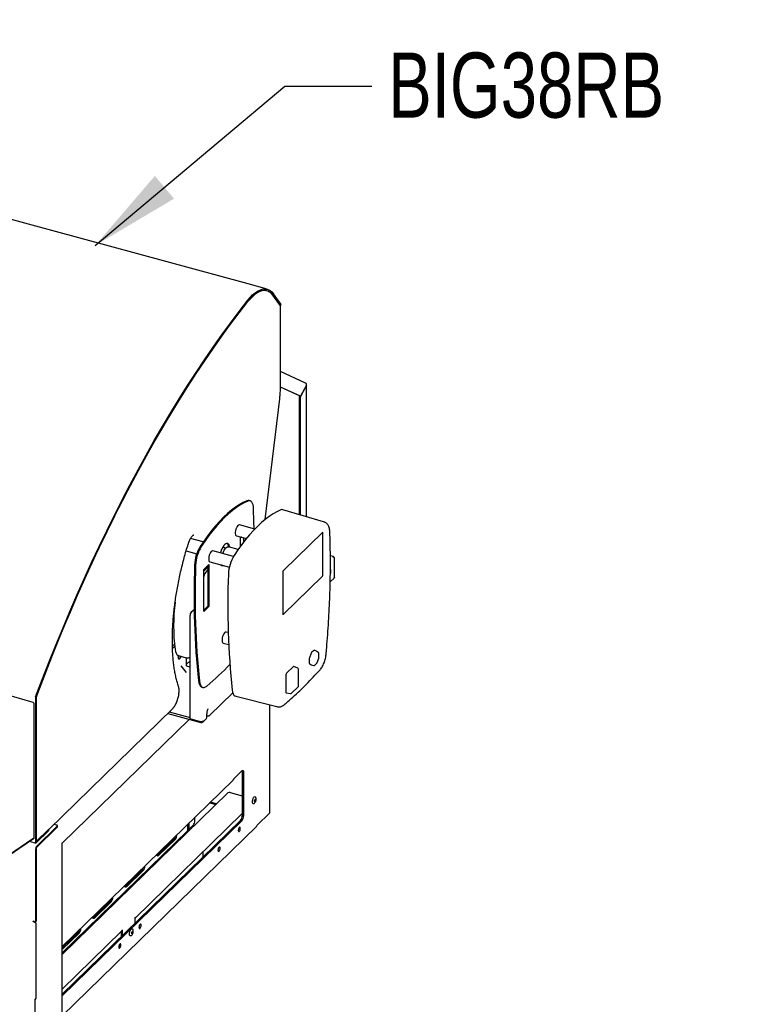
# Model space of a CAD drawing. Header units: inches. Extents: x 36 to 211, y 21 to 146.
# Tile 53 of 53: x 181 to 198, y 122 to 145. Entities that reach past the tile are written whole.
import ezdxf

# ---------------------------------------------------------------- set-up
doc = ezdxf.new("R2010")
doc.units = ezdxf.units.IN
doc.header["$LTSCALE"] = 16
doc.header["$MEASUREMENT"] = 0
doc.layers.add('FORMAT', color=7, linetype='Continuous')
doc.styles.add('SLDTEXTSTYLE0', font='TXT', dxfattribs={"width": 0.75})
doc.dimstyles.new('SLDDIMSTYLE2', dxfattribs={"dimtxt": 0.18, "dimasz": 2.08, "dimexe": 0, "dimexo": 0.0625, "dimgap": 0, "dimtad": 0, "dimtih": 1, "dimtoh": 1, "dimdec": 0, "dimrnd": 1e-09, "dimzin": 0, "dimdsep": 46, "dimlunit": 5, "dimtxsty": 'Standard', "dimsah": 1, "dimcen": 0.09, "dimadec": 0, "dimazin": 0, "dimtfac": 2.08, "dimtdec": 0, "dimtofl": 0, "dimtmove": 0, "dimatfit": 3, "dimfxl": 1, "dimfrac": 2, "dimtolj": 1, "dimtzin": 0, "dimarcsym": 0})

msp = doc.modelspace()

# ---------------------------------------------------------------- linework, layer by layer
at = {"color": 7, "linetype": 'Continuous', "lineweight": 25}
for p, q in [((186.497, 139.014), (164.092, 145.103)), ((186.939, 138.893), (186.497, 139.014)), ((186.902, 138.865), (186.889, 138.868)), ((186.931, 138.857), (186.902, 138.865)), ((187.247, 138.512), (187.068, 138.759)), ((187.238, 138.523), (187.069, 138.755)), ((187.26, 138.542), (187.08, 138.789)), ((187.238, 138.523), (187.238, 138.47)), ((187.238, 138.515), (187.247, 138.512)), ((187.243, 136.663), (187.243, 138.482)), ((187.247, 138.512), (187.26, 138.542)), ((187.821, 136.73), (187.243, 136.995)), ((187.702, 136.428), (187.243, 136.638)), ((187.679, 136.434), (187.243, 136.634)), ((187.839, 136.685), (187.702, 136.428)), ((187.702, 136.415), (187.839, 136.673)), ((187.839, 136.673), (187.834, 136.674)), ((187.844, 133.653), (187.844, 136.686)), ((186.887, 133.586), (187.225, 136.369)), ((187.679, 136.434), (187.702, 136.428)), ((187.679, 136.421), (187.685, 136.432)), ((187.702, 136.415), (187.679, 136.421)), ((187.679, 133.701), (187.679, 136.421)), ((187.702, 133.694), (187.702, 136.415)), ((186.544, 134.017), (186.521, 134.023)), ((188.237, 133.538), (187.3, 133.812)), ((186.651, 133.369), (186.298, 133.465)), ((186.229, 133.211), (186.457, 133.149)), ((186.319, 132.968), (186.319, 133.187)), ((186.323, 133.166), (186.319, 133.162)), ((187.312, 132.413), (188.219, 133.298)), ((188.216, 132.301), (188.216, 133.291)), ((188.219, 133.298), (188.219, 133.298)), ((185.464, 133.07), (185.172, 133.149)), ((185.982, 132.929), (185.913, 132.948)), ((186.269, 132.899), (186.044, 132.961)), ((186.052, 132.96), (186.051, 132.959)), ((186.401, 133.078), (186.401, 133.099)), ((186.435, 133.155), (186.435, 133.122)), ((185.072, 132.866), (185.316, 132.799)), ((186.161, 132.737), (185.685, 132.867)), ((188.46, 132.735), (188.392, 132.753)), ((185.479, 132.438), (185.596, 132.551)), ((185.573, 132.491), (185.499, 132.42)), ((185.573, 132.529), (185.573, 131.59)), ((185.596, 132.551), (185.596, 131.584)), ((185.617, 132.614), (186.066, 132.491)), ((188.486, 132.26), (188.486, 132.694)), ((185.479, 131.47), (185.479, 132.438)), ((185.512, 132.469), (185.512, 132.432)), ((185.573, 132.434), (185.545, 132.407)), ((187.304, 131.398), (187.304, 132.388)), ((187.304, 131.4), (188.209, 132.284)), ((188.388, 132.153), (188.476, 132.239)), ((185.573, 131.59), (185.479, 131.499)), ((185.596, 131.584), (185.479, 131.47)), ((185.596, 131.584), (185.573, 131.59)), ((185.16, 128.997), (185.16, 131.377)), ((185.216, 131.479), (185.191, 131.456)), ((186.041, 130.981), (185.992, 130.995)), ((184.755, 130.671), (184.8, 130.715)), ((184.757, 130.615), (184.806, 130.663)), ((185.923, 130.741), (186.052, 130.706)), ((184.885, 130.456), (184.885, 130.419)), ((184.896, 130.452), (185.074, 130.403)), ((187.947, 130.505), (187.909, 130.399)), ((188.009, 130.572), (187.956, 130.52)), ((188.075, 130.552), (188.016, 130.575)), ((188.119, 130.516), (188.083, 130.547)), ((188.128, 130.403), (188.128, 130.496)), ((185.082, 130.062), (184.959, 130.215)), ((185.075, 130.403), (185.075, 130.223)), ((185.075, 130.246), (185.16, 130.329)), ((185.16, 130.188), (185.087, 130.208)), ((187.906, 130.379), (187.906, 130.282)), ((187.909, 130.269), (187.947, 130.237)), ((187.949, 130.236), (188.01, 130.226)), ((188.033, 130.233), (188.084, 130.282)), ((188.09, 130.292), (188.127, 130.394)), ((187.37, 130.01), (187.37, 129.605)), ((187.541, 130.2), (187.382, 130.044)), ((187.64, 130.164), (187.549, 130.202)), ((187.656, 129.751), (187.656, 130.14)), ((181.548, 129.37), (180.92, 129.554)), ((185.433, 129.726), (185.456, 129.719)), ((185.618, 129.08), (186.146, 129.594)), ((187.376, 129.591), (187.476, 129.578)), ((187.497, 129.585), (187.648, 129.732)), ((181.574, 126.258), (181.574, 129.334)), ((181.599, 129.464), (181.599, 126.158)), ((181.615, 129.479), (181.615, 126.173)), ((181.616, 126.164), (181.616, 129.471)), ((186.212, 129.514), (187.159, 129.276)), ((186.998, 126.837), (186.998, 129.316)), ((181.911, 126.449), (184.761, 129.231)), ((184.646, 129.119), (185.41, 128.911)), ((184.681, 129.154), (185.16, 129.024)), ((185.551, 129.04), (185.551, 129.109)), ((182.22, 126.133), (185.141, 128.984)), ((185.379, 128.937), (185.16, 128.997)), ((185.455, 128.92), (185.533, 128.997)), ((185.551, 129.067), (185.559, 129.065)), ((186.159, 127.609), (186.354, 127.798)), ((186.363, 127.773), (186.363, 126.764)), ((186.392, 127.765), (186.392, 126.756)), ((182.22, 123.75), (186.15, 127.586)), ((182.22, 123.568), (186.031, 127.287)), ((186.087, 127.296), (186.363, 127.221)), ((185.755, 127.018), (185.609, 127.058)), ((185.772, 127.035), (185.626, 127.075)), ((183.896, 124.405), (186.363, 126.812)), ((186.704, 126.543), (186.993, 126.825)), ((182.22, 122.649), (186.324, 126.655)), ((182.22, 122.612), (186.354, 126.647)), ((185.131, 126.429), (185.131, 126.591)), ((185.143, 126.441), (185.143, 126.603)), ((185.272, 126.651), (185.272, 126.729)), ((181.833, 126.376), (181.616, 126.164)), ((182.104, 126.52), (181.62, 126.048)), ((182.104, 126.498), (181.62, 126.026)), ((181.621, 126.168), (181.911, 126.45)), ((181.621, 126.139), (181.911, 126.422)), ((181.911, 126.452), (181.833, 126.376)), ((181.91, 126.451), (181.911, 126.45)), ((181.911, 126.464), (181.911, 126.452)), ((181.911, 126.422), (181.911, 126.45)), ((182.086, 126.549), (182.029, 126.565)), ((182.108, 126.508), (182.108, 126.53)), ((182.22, 122.153), (186.695, 126.521)), ((182.22, 123.601), (185.109, 126.421)), ((185.109, 126.421), (185.109, 126.57)), ((185.109, 126.435), (185.131, 126.429)), ((185.143, 126.441), (185.131, 126.429)), ((185.143, 126.454), (185.233, 126.542)), ((185.233, 126.508), (185.206, 126.516)), ((186.29, 126.479), (186.29, 126.485)), ((181.462, 126.174), (181.609, 126.134)), ((181.553, 126.236), (181.568, 126.247)), ((182.22, 120.739), (182.22, 126.136)), ((184.794, 126.231), (184.405, 125.852)), ((184.824, 126.223), (184.435, 125.844)), ((181.602, 125.997), (181.602, 124.319)), ((181.614, 126.008), (181.614, 124.331)), ((181.614, 126.006), (181.629, 126.002)), ((185.461, 125.823), (185.461, 125.932)), ((185.823, 126.023), (185.823, 126.029)), ((183.893, 124.284), (185.449, 125.803)), ((184.405, 125.852), (184.401, 125.848)), ((184.055, 125.51), (183.666, 125.131)), ((184.085, 125.502), (183.696, 125.123)), ((183.666, 125.131), (183.662, 125.127)), ((183.316, 124.789), (182.927, 124.409)), ((183.346, 124.781), (182.957, 124.401)), ((181.566, 124.322), (181.548, 124.327)), ((181.559, 124.326), (181.548, 124.327)), ((181.602, 124.319), (181.549, 124.333)), ((181.577, 124.321), (181.559, 124.326)), ((181.577, 124.321), (181.566, 124.322)), ((181.586, 124.308), (181.581, 124.313)), ((181.602, 124.319), (181.614, 124.331)), ((182.927, 124.409), (182.923, 124.405)), ((183.903, 124.423), (183.893, 124.413)), ((183.893, 124.413), (183.893, 124.282)), ((181.611, 124.289), (181.611, 122.557)), ((182.22, 122.769), (183.585, 124.101)), ((183.58, 123.976), (183.58, 124.096)), ((183.602, 124.129), (183.592, 124.119)), ((183.602, 123.998), (183.602, 124.129)), ((184.005, 124.249), (184.005, 124.255)), ((182.577, 124.068), (182.22, 123.719)), ((182.607, 124.06), (182.22, 123.682)), ((182.22, 122.651), (183.58, 123.978)), ((183.538, 123.793), (183.538, 123.799)), ((181.611, 122.557), (181.593, 122.539)), ((181.593, 122.539), (181.593, 122.522)), ((181.597, 120.916), (181.597, 122.531))]:
    msp.add_line(p, q, dxfattribs=at)
at = {"color": 7, "linetype": 'Continuous', "lineweight": 25, "flags": 128}
for points in [[(186.492, 138.64), (186.547, 138.705), (186.602, 138.761), (186.657, 138.809), (186.712, 138.846), (186.765, 138.874), (186.818, 138.893), (186.868, 138.901), (186.916, 138.898), (186.962, 138.886), (187.005, 138.863), (187.044, 138.831), (187.08, 138.789)], [(186.494, 138.614), (186.548, 138.677), (186.602, 138.732), (186.655, 138.779), (186.709, 138.815), (186.761, 138.843), (186.812, 138.86), (186.861, 138.868), (186.908, 138.866), (186.953, 138.854), (186.994, 138.832), (187.033, 138.8), (187.068, 138.759)], [(187.069, 138.755), (187.034, 138.796), (186.995, 138.828), (186.953, 138.85), (186.909, 138.862), (186.862, 138.864), (186.813, 138.856), (186.762, 138.839), (186.71, 138.811), (186.656, 138.775), (186.603, 138.729), (186.549, 138.674), (186.495, 138.61)], [(181.606, 129.5), (181.757, 129.9), (181.912, 130.296), (182.069, 130.689), (182.228, 131.079), (182.391, 131.465), (182.556, 131.846), (182.724, 132.224), (182.894, 132.597), (183.067, 132.966), (183.242, 133.33), (183.419, 133.689), (183.599, 134.043), (183.78, 134.392), (183.964, 134.736), (184.15, 135.073), (184.337, 135.406), (184.526, 135.732), (184.717, 136.052), (184.909, 136.367), (185.103, 136.674), (185.298, 136.976), (185.494, 137.27), (185.692, 137.558), (185.89, 137.839), (186.09, 138.113), (186.291, 138.38), (186.492, 138.64)], [(181.617, 129.489), (181.768, 129.888), (181.922, 130.284), (182.078, 130.677), (182.238, 131.066), (182.4, 131.451), (182.565, 131.832), (182.733, 132.209), (182.903, 132.581), (183.075, 132.95), (183.25, 133.313), (183.427, 133.671), (183.606, 134.025), (183.787, 134.373), (183.971, 134.716), (184.156, 135.054), (184.343, 135.385), (184.532, 135.711), (184.722, 136.031), (184.914, 136.344), (185.108, 136.652), (185.302, 136.953), (185.498, 137.247), (185.696, 137.534), (185.894, 137.815), (186.093, 138.088), (186.293, 138.355), (186.494, 138.614)], [(181.622, 129.503), (181.773, 129.902), (181.926, 130.297), (182.083, 130.689), (182.243, 131.077), (182.405, 131.461), (182.57, 131.842), (182.737, 132.218), (182.907, 132.59), (183.079, 132.957), (183.254, 133.32), (183.431, 133.678), (183.61, 134.031), (183.791, 134.378), (183.974, 134.72), (184.159, 135.057), (184.346, 135.388), (184.535, 135.713), (184.725, 136.032), (184.917, 136.345), (185.11, 136.652), (185.305, 136.952), (185.5, 137.246), (185.697, 137.533), (185.896, 137.813), (186.095, 138.086), (186.295, 138.352), (186.495, 138.61)], [(186.472, 134.019), (186.384, 133.978), (186.295, 133.928), (186.206, 133.87), (186.116, 133.802), (186.025, 133.726), (185.934, 133.642), (185.843, 133.549), (185.752, 133.448), (185.662, 133.339), (185.573, 133.223), (185.484, 133.1), (185.396, 132.969)], [(186.495, 134.012), (186.407, 133.972), (186.319, 133.922), (186.229, 133.863), (186.139, 133.796), (186.048, 133.72), (185.957, 133.635), (185.866, 133.542), (185.776, 133.442), (185.685, 133.333), (185.596, 133.217), (185.507, 133.093), (185.42, 132.963)], [(186.521, 134.023), (186.497, 134.025), (186.472, 134.019)], [(186.624, 133.838), (186.621, 133.884), (186.613, 133.926), (186.601, 133.96), (186.585, 133.987), (186.566, 134.006), (186.545, 134.017), (186.521, 134.019), (186.495, 134.012)], [(186.636, 133.373), (186.633, 133.538), (186.624, 133.838)], [(187.249, 133.807), (187.162, 133.767), (187.073, 133.717), (186.983, 133.658), (186.893, 133.591), (186.803, 133.515), (186.712, 133.43), (186.621, 133.337), (186.53, 133.237), (186.44, 133.128), (186.35, 133.012), (186.262, 132.888), (186.174, 132.758)], [(186.298, 133.465), (186.292, 133.465), (186.276, 133.46), (186.259, 133.446), (186.243, 133.424), (186.228, 133.395), (186.216, 133.363), (186.207, 133.328), (186.203, 133.294), (186.203, 133.263), (186.207, 133.238), (186.216, 133.221), (186.228, 133.212), (186.229, 133.211)], [(186.342, 133.181), (186.338, 133.178), (186.323, 133.166)], [(188.216, 133.291), (188.215, 133.293), (188.215, 133.295)], [(186.076, 132.952), (186.071, 132.975), (186.06, 133.003), (186.046, 133.022), (186.028, 133.033), (186.008, 133.035), (185.986, 133.027), (185.963, 133.011), (185.94, 132.986), (185.917, 132.954), (185.896, 132.915), (185.877, 132.872), (185.861, 132.825), (185.859, 132.82)], [(185.919, 132.803), (185.933, 132.841), (185.949, 132.878), (185.967, 132.909), (185.987, 132.935), (186.007, 132.952), (186.026, 132.961), (186.044, 132.961), (186.044, 132.961)], [(185.685, 132.867), (185.679, 132.868), (185.663, 132.862), (185.647, 132.848), (185.63, 132.826), (185.616, 132.798), (185.603, 132.765), (185.595, 132.73), (185.59, 132.696), (185.59, 132.666), (185.595, 132.641), (185.603, 132.623), (185.616, 132.614), (185.617, 132.614)], [(185.899, 132.537), (185.883, 132.532), (185.877, 132.532)], [(185.479, 132.396), (185.484, 132.402), (185.499, 132.42)], [(185.992, 130.995), (185.985, 130.995), (185.97, 130.99), (185.953, 130.976), (185.937, 130.954), (185.922, 130.925), (185.91, 130.893), (185.901, 130.858), (185.897, 130.824), (185.897, 130.794), (185.901, 130.768), (185.91, 130.751), (185.922, 130.742), (185.923, 130.741)], [(184.815, 130.59), (184.825, 130.545), (184.838, 130.508), (184.856, 130.479), (184.878, 130.46), (184.896, 130.452)], [(184.885, 130.419), (184.888, 130.394), (184.896, 130.378), (184.907, 130.371), (184.921, 130.375), (184.937, 130.39), (184.951, 130.414), (184.96, 130.434)], [(185.356, 129.868), (185.363, 129.822), (185.376, 129.784), (185.393, 129.754), (185.414, 129.734), (185.433, 129.726)], [(185.379, 129.862), (185.387, 129.816), (185.399, 129.778), (185.416, 129.748), (185.437, 129.728), (185.461, 129.718), (185.488, 129.719), (185.517, 129.73), (185.547, 129.751)], [(186.133, 129.657), (186.141, 129.611), (186.154, 129.573), (186.171, 129.543), (186.192, 129.523), (186.212, 129.514)], [(186.354, 127.798), (186.361, 127.804), (186.368, 127.808), (186.375, 127.807), (186.381, 127.804), (186.386, 127.798), (186.39, 127.789), (186.392, 127.778), (186.392, 127.765)], [(186.628, 127.039), (186.627, 127.039), (186.614, 127.036), (186.604, 127.042), (186.598, 127.057), (186.595, 127.079), (186.597, 127.105), (186.603, 127.133), (186.613, 127.159), (186.625, 127.181), (186.638, 127.197), (186.651, 127.204), (186.651, 127.204)], [(186.667, 127.144), (186.671, 127.142), (186.675, 127.137), (186.676, 127.128), (186.675, 127.116), (186.671, 127.104), (186.667, 127.094), (186.661, 127.086), (186.655, 127.082), (186.651, 127.084), (186.647, 127.089), (186.646, 127.099), (186.647, 127.11), (186.65, 127.122), (186.655, 127.133), (186.661, 127.14), (186.667, 127.144)], [(186.666, 127.14), (186.67, 127.139), (186.673, 127.134), (186.674, 127.126), (186.673, 127.116), (186.67, 127.105), (186.666, 127.096), (186.661, 127.089), (186.656, 127.086), (186.652, 127.087), (186.649, 127.092), (186.648, 127.1), (186.649, 127.11), (186.652, 127.121), (186.656, 127.13), (186.661, 127.137), (186.666, 127.14)], [(186.651, 127.204), (186.662, 127.202), (186.67, 127.193)], [(186.666, 127.14), (186.667, 127.14), (186.669, 127.135), (186.67, 127.127), (186.669, 127.117), (186.667, 127.106), (186.662, 127.097), (186.657, 127.09), (186.652, 127.087), (186.652, 127.087)], [(182.104, 126.52), (182.107, 126.524), (182.108, 126.528), (182.108, 126.533), (182.107, 126.537), (182.103, 126.541), (182.099, 126.544), (182.093, 126.547), (182.086, 126.549)], [(186.319, 126.471), (186.318, 126.486), (186.312, 126.495), (186.304, 126.497), (186.295, 126.491), (186.286, 126.479), (186.278, 126.462), (186.273, 126.442), (186.271, 126.424), (186.273, 126.408), (186.278, 126.399), (186.286, 126.397), (186.295, 126.403), (186.304, 126.415), (186.312, 126.432), (186.318, 126.452), (186.319, 126.471)], [(179.851, 125.074), (179.867, 125.085), (179.931, 125.129), (180.189, 125.305), (181.221, 126.01), (181.262, 126.037), (181.553, 126.236)], [(181.568, 126.247), (181.554, 126.237), (181.497, 126.199), (181.272, 126.045), (180.369, 125.43), (180.142, 125.276)], [(181.621, 126.139), (181.617, 126.136), (181.613, 126.134), (181.609, 126.134), (181.606, 126.136), (181.603, 126.14), (181.601, 126.144), (181.6, 126.151), (181.599, 126.158)], [(181.621, 126.168), (181.62, 126.167), (181.619, 126.167), (181.618, 126.167), (181.617, 126.167), (181.616, 126.168), (181.615, 126.169), (181.615, 126.171), (181.615, 126.173)], [(185.853, 126.015), (185.851, 126.03), (185.846, 126.04), (185.838, 126.042), (185.829, 126.036), (185.819, 126.024), (185.812, 126.006), (185.806, 125.987), (185.804, 125.968), (185.806, 125.953), (185.812, 125.944), (185.819, 125.942), (185.829, 125.947), (185.838, 125.96), (185.846, 125.977), (185.851, 125.996), (185.853, 126.015)], [(184.435, 125.844), (184.421, 125.835), (184.41, 125.836), (184.401, 125.847), (184.396, 125.866), (184.396, 125.874)], [(183.696, 125.123), (183.682, 125.114), (183.671, 125.115), (183.662, 125.125), (183.657, 125.144), (183.657, 125.153)], [(182.957, 124.401), (182.944, 124.393), (182.932, 124.394), (182.923, 124.404), (182.919, 124.423), (182.918, 124.431)], [(183.766, 124.038), (183.768, 124.064), (183.774, 124.092), (183.784, 124.118), (183.796, 124.14), (183.81, 124.155), (183.822, 124.161), (183.834, 124.159), (183.84, 124.151)], [(183.817, 124.056), (183.818, 124.067), (183.821, 124.079), (183.826, 124.09), (183.832, 124.097), (183.837, 124.101), (183.842, 124.1), (183.845, 124.094), (183.846, 124.085), (183.845, 124.073), (183.842, 124.061), (183.837, 124.051), (183.832, 124.043), (183.826, 124.04), (183.821, 124.041), (183.818, 124.047), (183.817, 124.056)], [(183.819, 124.058), (183.82, 124.068), (183.822, 124.078), (183.827, 124.087), (183.832, 124.094), (183.837, 124.097), (183.841, 124.096), (183.843, 124.091), (183.844, 124.083), (183.843, 124.073), (183.841, 124.062), (183.837, 124.053), (183.832, 124.047), (183.827, 124.044), (183.822, 124.045), (183.82, 124.05), (183.819, 124.058)], [(183.837, 124.097), (183.837, 124.097), (183.84, 124.092), (183.841, 124.084), (183.84, 124.074), (183.837, 124.063), (183.833, 124.054), (183.828, 124.048), (183.823, 124.045), (183.823, 124.044)], [(184.035, 124.241), (184.033, 124.256), (184.027, 124.265), (184.02, 124.267), (184.01, 124.261), (184.001, 124.249), (183.993, 124.232), (183.988, 124.212), (183.986, 124.194), (183.988, 124.178), (183.993, 124.169), (184.001, 124.167), (184.01, 124.173), (184.02, 124.185), (184.027, 124.202), (184.033, 124.222), (184.035, 124.241)], [(183.798, 123.997), (183.796, 123.996), (183.784, 123.993), (183.774, 124), (183.768, 124.016), (183.766, 124.038)], [(183.568, 123.785), (183.566, 123.8), (183.561, 123.81), (183.553, 123.811), (183.544, 123.806), (183.534, 123.793), (183.527, 123.776), (183.521, 123.757), (183.52, 123.738), (183.521, 123.723), (183.527, 123.714), (183.534, 123.712), (183.544, 123.717), (183.553, 123.73), (183.561, 123.747), (183.566, 123.766), (183.568, 123.785)]]:
    msp.add_lwpolyline(points, dxfattribs=at)
at = {"color": 7, "linetype": 'Continuous', "lineweight": 25}
for centre, radius, start, end in [((187.228, 138.482), 0.0151, 310.2161, 49.7867), ((187.805, 136.697), 0.0364, 340.8476, 63.4088), ((187.28, 133.742), 0.0728, 74.5571, 115.425), ((186.276, 133.109), 0.125, 355.5871, 28.4927), ((186.159, 132.505), 0.893, 148.6458, 177.6263), ((186.182, 132.498), 0.893, 148.6458, 177.6263), ((185.942, 132.951), 0.111, 3.9767, 49.5102), ((186.936, 132.293), 0.893, 148.6458, 177.6263), ((203.836, 131.82), 18.583, 177.7734, 186.0282), ((203.859, 131.813), 18.583, 177.7734, 186.0282), ((185.901, 132.574), 0.0483, 213.9737, 295.6172), ((185.772, 132.211), 0.3, 139.2065, 167.2817), ((204.613, 131.608), 18.583, 177.7734, 186.0282), ((188.189, 132.301), 0.0268, 320.5129, 0.3434), ((188.361, 132.409), 0.0459, 347.7806, 55.9454), ((188.188, 132.404), 0.218, 338.5823, 358.8494), ((189.271, 131.135), 4.489, 172.9504, 186.9745), ((185.264, 131.381), 0.104, 93.9689, 182.417), ((185.285, 131.407), 0.101, 106.731, 133.9611), ((184.772, 130.493), 0.149, 320.5939, 341.968), ((188.066, 130.527), 0.0262, 49.2833, 69.0656), ((188.102, 130.496), 0.0262, 0, 49.2833), ((185.091, 130.224), 0.0162, 183.3916, 254.3338), ((179.971, 136.262), 8.573, 310.576, 315.4394), ((188.015, 130.251), 0.0262, 260.6215, 314.305), ((188.066, 130.301), 0.0262, 314.305, 340.4282), ((188.102, 130.403), 0.0262, 340.4282, 0), ((187.63, 130.14), 0.0262, 0, 67.1655), ((187.479, 129.604), 0.0262, 262.2743, 314.305), ((187.63, 129.751), 0.0262, 314.305, 0), ((181.544, 129.358), 0.0133, 34.1562, 73.6995), ((181.56, 129.334), 0.0133, 0.0014, 34.1072), ((181.706, 129.462), 0.107, 159.2122, 178.9767), ((181.645, 129.478), 0.0306, 159.2122, 178.9767), ((181.711, 129.469), 0.0956, 159.1819, 178.9755), ((185.409, 129.034), 0.101, 252.696, 305.3989), ((185.425, 128.951), 0.0425, 248.8623, 0.9223), ((186.287, 127.776), 0.0762, 357.7852, 20.4063), ((186.068, 127.235), 0.0642, 72.696, 125.3989), ((186.983, 126.837), 0.0155, 310.6406, 357.9975), ((185.102, 126.65), 0.17, 320.5129, 0.3434), ((186.193, 126.763), 0.17, 320.5129, 0.3434), ((186.222, 126.755), 0.17, 320.5129, 0.3434), ((182.095, 126.509), 0.0138, 310.6406, 357.9975), ((186.177, 126.48), 0.113, 326.7391, 359.5837), ((186.674, 126.542), 0.0301, 315.3545, 1.9113), ((181.56, 126.258), 0.0133, 304.7913, 0.0014), ((184.683, 126.328), 0.147, 318.9453, 346.6614), ((184.694, 126.331), 0.168, 320.2363, 359.4624), ((181.682, 125.997), 0.0804, 140.5129, 180.3434), ((181.641, 126.009), 0.0273, 140.5129, 180.3434), ((185.71, 126.024), 0.113, 326.7391, 359.5837), ((183.945, 125.607), 0.147, 318.9453, 346.6614), ((183.956, 125.61), 0.168, 320.2363, 359.4624), ((183.206, 124.885), 0.147, 318.9453, 346.6614), ((183.217, 124.888), 0.168, 320.2363, 359.4624), ((181.521, 124.334), 0.0284, 346.069, 359.3759), ((183.879, 124.422), 0.0246, 306.4309, 2.1358), ((182.467, 124.164), 0.147, 318.9453, 346.6614), ((182.478, 124.167), 0.168, 320.2363, 359.4624), ((183.567, 124.118), 0.025, 315.3545, 1.9113), ((183.892, 124.249), 0.113, 326.7391, 359.5837), ((183.425, 123.794), 0.113, 326.7391, 359.5837), ((181.585, 122.531), 0.0123, 309.9314, 46.3189)]:
    msp.add_arc(centre, radius, start, end, dxfattribs=at)
for centre, major_axis, ratio, start_param, end_param in [((187.956, 130.497), (0.0068, 0.0254), 0.400741, 0.595498, 1.377744), ((188.009, 130.549), (0.0069, 0.0254), 0.3984, 6.094901, 6.877148), ((187.918, 130.391), (0.0069, 0.0253), 0.401678, 1.384958, 2.167205), ((187.918, 130.294), (0.007, 0.0254), 0.399323, 2.171952, 2.954199), ((187.956, 130.261), (0.0069, 0.0254), 0.3984, 2.953308, 3.181884), ((187.382, 130.022), (0.0069, 0.0253), 0.402869, 0.598608, 2.161808), ((187.541, 130.177), (0.007, 0.0255), 0.397219, 6.230555, 6.878062), ((187.382, 129.617), (0.007, 0.0255), 0.397219, 2.173269, 3.194223)]:
    msp.add_ellipse(centre, major_axis=major_axis, ratio=ratio, start_param=start_param, end_param=end_param, dxfattribs=at)
for points, knots in [([(187.225, 136.369), (187.227, 136.386), (187.232, 136.436), (187.239, 136.518), (187.243, 136.598), (187.243, 136.646), (187.243, 136.663)], [0, 0, 0, 0, 0.170231, 0.493995, 0.818114, 1, 1, 1, 1]), ([(187.839, 136.673), (187.841, 136.676), (187.845, 136.683), (187.844, 136.692), (187.841, 136.695), (187.841, 136.696)], [0, 0, 0, 0, 0.455207, 0.910414, 1, 1, 1, 1]), ([(188.38, 133.306), (188.38, 133.315), (188.378, 133.342), (188.372, 133.382), (188.358, 133.424), (188.34, 133.459), (188.317, 133.489), (188.29, 133.513), (188.263, 133.53), (188.244, 133.535), (188.237, 133.537)], [0, 0, 0, 0, 0.088779, 0.266725, 0.420264, 0.557129, 0.683911, 0.805292, 0.924117, 1, 1, 1, 1]), ([(185.124, 133.038), (185.126, 133.046), (185.134, 133.068), (185.148, 133.103), (185.166, 133.141), (185.186, 133.174), (185.205, 133.2), (185.223, 133.218), (185.238, 133.23), (185.248, 133.234), (185.25, 133.234), (185.25, 133.234), (185.25, 133.234)], [0, 0, 0, 0, 0.061885, 0.180134, 0.297732, 0.41397, 0.528133, 0.639401, 0.747205, 0.85242, 0.958913, 1, 1, 1, 1]), ([(188.292, 130.475), (188.297, 130.528), (188.311, 130.683), (188.331, 130.938), (188.351, 131.238), (188.367, 131.535), (188.38, 131.829), (188.388, 132.12), (188.393, 132.407), (188.393, 132.691), (188.39, 132.966), (188.385, 133.17), (188.381, 133.281), (188.38, 133.306)], [0, 0, 0, 0, 0.053977, 0.156553, 0.25914, 0.361738, 0.464348, 0.566971, 0.669608, 0.772259, 0.874927, 0.972218, 1, 1, 1, 1]), ([(184.894, 129.744), (184.889, 129.762), (184.873, 129.812), (184.849, 129.899), (184.824, 130.009), (184.803, 130.124), (184.785, 130.246), (184.772, 130.372), (184.761, 130.503), (184.755, 130.639), (184.753, 130.78), (184.754, 130.924), (184.759, 131.072), (184.768, 131.223), (184.781, 131.377), (184.797, 131.533), (184.817, 131.691), (184.841, 131.852), (184.869, 132.013), (184.9, 132.175), (184.935, 132.338), (184.973, 132.5), (185.014, 132.663), (185.059, 132.824), (185.096, 132.949), (185.118, 133.02), (185.124, 133.038)], [0, 0, 0, 0, 0.022983, 0.066511, 0.110062, 0.153641, 0.197249, 0.240886, 0.284552, 0.328244, 0.371959, 0.415695, 0.459451, 0.503223, 0.547009, 0.590808, 0.634618, 0.678437, 0.722264, 0.766097, 0.809935, 0.853776, 0.897619, 0.941464, 0.985309, 1, 1, 1, 1]), ([(188.473, 132.718), (188.472, 132.721), (188.47, 132.727), (188.464, 132.734), (188.456, 132.736), (188.45, 132.733), (188.446, 132.731)], [0, 0, 0, 0, 0.16774, 0.44516, 0.72258, 1, 1, 1, 1]), ([(188.446, 132.731), (188.451, 132.731), (188.456, 132.729), (188.465, 132.724), (188.47, 132.721), (188.477, 132.714), (188.48, 132.71), (188.484, 132.702), (188.485, 132.698), (188.486, 132.694)], [0, 0, 0, 0, 0.25, 0.25, 0.5, 0.5, 0.75, 0.75, 1, 1, 1, 1]), ([(187.304, 132.388), (187.304, 132.39), (187.304, 132.393), (187.305, 132.399), (187.307, 132.405), (187.309, 132.409), (187.311, 132.412), (187.312, 132.413), (187.312, 132.413)], [0, 0, 0, 0, 0.179573, 0.363405, 0.561286, 0.735748, 0.883742, 1, 1, 1, 1]), ([(188.486, 132.26), (188.485, 132.255), (188.483, 132.247), (188.478, 132.242), (188.475, 132.24)], [0, 0, 0, 0, 0.594298, 1, 1, 1, 1]), ([(187.304, 131.394), (187.304, 131.394), (187.304, 131.394), (187.304, 131.395), (187.304, 131.396), (187.304, 131.398), (187.304, 131.398)], [0, 0, 0, 0, 0.009617, 0.361548, 0.738074, 1, 1, 1, 1]), ([(188.154, 130.126), (188.16, 130.133), (188.177, 130.152), (188.201, 130.187), (188.226, 130.234), (188.247, 130.283), (188.265, 130.334), (188.279, 130.387), (188.288, 130.434), (188.291, 130.463), (188.292, 130.475)], [0, 0, 0, 0, 0.078287, 0.223231, 0.365223, 0.503214, 0.638452, 0.772592, 0.907124, 1, 1, 1, 1]), ([(185.077, 130.403), (185.084, 130.402), (185.101, 130.398), (185.128, 130.402), (185.149, 130.407), (185.159, 130.413), (185.16, 130.414)], [0, 0, 0, 0, 0.2567806, 0.6008947, 0.9548833, 1, 1, 1, 1]), ([(187.332, 129.323), (187.359, 129.346), (187.438, 129.414), (187.569, 129.533), (187.725, 129.68), (187.88, 129.835), (188.024, 129.984), (188.115, 130.083), (188.154, 130.126)], [0, 0, 0, 0, 0.099311, 0.288452, 0.477567, 0.66665, 0.855694, 1, 1, 1, 1]), ([(184.761, 129.231), (184.766, 129.236), (184.78, 129.251), (184.802, 129.28), (184.826, 129.319), (184.848, 129.363), (184.866, 129.411), (184.882, 129.46), (184.895, 129.51), (184.903, 129.56), (184.908, 129.609), (184.909, 129.656), (184.905, 129.699), (184.899, 129.728), (184.895, 129.742), (184.894, 129.744)], [0, 0, 0, 0, 0.045774, 0.133898, 0.220742, 0.306263, 0.390878, 0.474999, 0.558964, 0.643039, 0.727479, 0.812659, 0.899089, 0.983266, 1, 1, 1, 1]), ([(181.571, 129.341), (181.57, 129.343), (181.565, 129.35), (181.56, 129.358), (181.555, 129.365)], [0, 0, 0, 0, 0.155986, 1, 1, 1, 1]), ([(187.159, 129.277), (187.169, 129.274), (187.19, 129.27), (187.224, 129.271), (187.259, 129.279), (187.291, 129.294), (187.315, 129.309), (187.328, 129.32), (187.332, 129.323)], [0, 0, 0, 0, 0.154315, 0.343802, 0.530443, 0.720912, 0.922761, 1, 1, 1, 1]), ([(185.551, 129.109), (185.551, 129.114), (185.552, 129.128), (185.554, 129.152), (185.56, 129.18), (185.567, 129.201), (185.572, 129.214), (185.576, 129.221), (185.578, 129.224), (185.578, 129.224), (185.578, 129.224)], [0, 0, 0, 0, 0.12798, 0.362699, 0.578719, 0.735399, 0.841323, 0.910183, 0.963079, 1, 1, 1, 1]), ([(185.559, 129.065), (185.567, 129.064), (185.581, 129.061), (185.602, 129.067), (185.613, 129.076), (185.618, 129.08)], [0, 0, 0, 0, 0.3646217, 0.6991968, 1, 1, 1, 1]), ([(185.533, 128.997), (185.533, 128.997), (185.54, 129.002), (185.547, 129.016), (185.551, 129.031), (185.551, 129.039), (185.551, 129.04)], [0, 0, 0, 0, 0.043413, 0.497618, 0.941453, 1, 1, 1, 1]), ([(186.159, 127.609), (186.159, 127.606), (186.158, 127.6), (186.155, 127.593), (186.152, 127.588), (186.149, 127.586), (186.149, 127.585)], [0, 0, 0, 0, 0.297347, 0.594694, 0.89204, 1, 1, 1, 1]), ([(186.627, 127.039), (186.631, 127.042), (186.642, 127.049), (186.655, 127.063), (186.668, 127.084), (186.674, 127.099), (186.677, 127.109)], [0, 0, 0, 0, 0.150639, 0.453021, 0.659084, 1, 1, 1, 1]), ([(186.677, 127.109), (186.679, 127.119), (186.682, 127.134), (186.681, 127.156), (186.678, 127.175), (186.672, 127.188), (186.669, 127.194)], [0, 0, 0, 0, 0.3622422, 0.5069592, 0.7639216, 1, 1, 1, 1]), ([(182.218, 126.132), (182.219, 126.133), (182.22, 126.135), (182.217, 126.139), (182.216, 126.14)], [0, 0, 0, 0, 0.641946, 1, 1, 1, 1]), ([(182.216, 126.14), (182.218, 126.139), (182.221, 126.137), (182.22, 126.136), (182.22, 126.136)], [0, 0, 0, 0, 0.916258, 1, 1, 1, 1]), ([(181.614, 125.996), (181.616, 125.997), (181.623, 125.998), (181.627, 126), (181.629, 126.002)], [0, 0, 0, 0, 0.314159, 1, 1, 1, 1]), ([(181.629, 126.002), (181.627, 126.005), (181.624, 126.01), (181.618, 126.014), (181.615, 126.016)], [0, 0, 0, 0, 0.621552, 1, 1, 1, 1]), ([(185.449, 125.803), (185.451, 125.805), (185.457, 125.811), (185.459, 125.818), (185.461, 125.823)], [0, 0, 0, 0, 0.405702, 1, 1, 1, 1]), ([(183.847, 124.066), (183.85, 124.077), (183.853, 124.091), (183.852, 124.113), (183.849, 124.132), (183.843, 124.145), (183.84, 124.151)], [0, 0, 0, 0, 0.3622422, 0.5069592, 0.7639216, 1, 1, 1, 1]), ([(183.798, 123.996), (183.802, 123.999), (183.813, 124.006), (183.826, 124.02), (183.839, 124.041), (183.844, 124.056), (183.847, 124.066)], [0, 0, 0, 0, 0.1506392, 0.4530213, 0.6590835, 1, 1, 1, 1])]:
    msp.add_open_spline(points, degree=3, knots=knots, dxfattribs=at)
msp.add_open_spline([(181.566, 124.322), (181.57, 124.319), (181.579, 124.313), (181.593, 124.304), (181.605, 124.295), (181.609, 124.291), (181.611, 124.289)], degree=3, dxfattribs=at)

# ---------------------------------------------------------------- texts
at = {"layer": 'FORMAT', "insert": (189.722, 144.346), "char_height": 1.5, "attachment_point": 1, "style": 'SLDTEXTSTYLE0'}
msp.add_mtext('BIG38RB', dxfattribs=at)

# ---------------------------------------------------------------- leaders
at = {"layer": 'FORMAT'}
msp.add_leader([(182.979, 139.903), (187.347, 143.575), (189.347, 143.575)], dimstyle='SLDDIMSTYLE2', dxfattribs=at)

doc.saveas('drawing.dxf')
